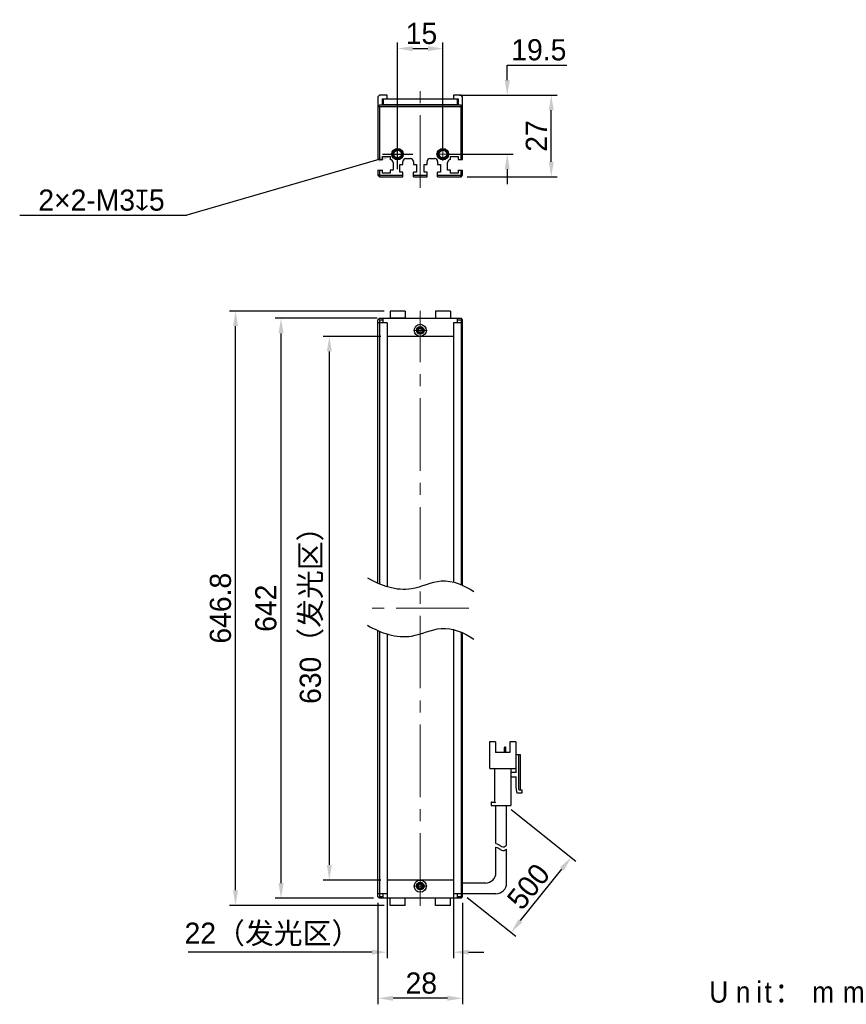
# Model space of a CAD drawing. Header units: millimetres. Extents: x 61 to 198, y 77 to 240.
import ezdxf

# ---------------------------------------------------------------- set-up
doc = ezdxf.new("R2010")
doc.units = ezdxf.units.MM
doc.header["$PDSIZE"] = -5
doc.linetypes.add('点画线', pattern=[18, 12, -2, 2, -2])
for name, color, linetype, lineweight in [('中心线层', 1, '点画线', 18), ('标注', 3, 'Continuous', 25), ('粗实线', 7, 'Continuous', 30), ('粗实线层', 7, 'Continuous', 35)]:
    doc.layers.add(name, color=color, linetype=linetype, lineweight=lineweight)
doc.dimstyles.new('CST Standard', dxfattribs={"dimtxt": 3.5, "dimasz": 2.5, "dimexe": 1, "dimexo": 1, "dimgap": 0.6, "dimtad": 1, "dimtoh": 1, "dimdsep": 46, "dimtxsty": 'Standard', "dimcen": -2.5, "dimdle": 5, "dimadec": 0, "dimazin": 2, "dimtfac": 1, "dimtofl": 0, "dimtmove": 0, "dimatfit": 0, "dimfxl": 1, "dimtolj": 1, "dimarcsym": 0})

# ---------------------------------------------------------------- blocks, each defined once
blk = doc.blocks.new('*X1')
at = {"layer": 'Defpoints', "color": 0}
for p in [(112.13, 187.11), (121.67, 187.11), (121.67, 97.11)]:
    blk.add_point(p, dxfattribs=at)
at = {"layer": '标注', "color": 0, "linetype": 'Continuous', "lineweight": -2, "ltscale": 3}
for p, q in [((120.67, 187.11), (111.13, 187.11)), ((120.67, 97.11), (111.13, 97.11))]:
    blk.add_line(p, q, dxfattribs=at)
at = {"layer": '标注', "color": 9, "linetype": 'Continuous', "lineweight": -2, "ltscale": 3}
blk.add_line((112.13, 99.61), (112.13, 184.61), dxfattribs=at)
at = {"layer": '标注', "color": 9}
for points in [[(112.54, 184.61), (111.71, 184.61), (112.13, 187.11)], [(111.71, 99.61), (112.54, 99.61), (112.13, 97.11)]]:
    blk.add_solid(points, dxfattribs=at)
at = {"layer": '标注', "color": 7, "insert": (109.21, 142.11), "char_height": 3.5, "attachment_point": 5, "rotation": 90}
blk.add_mtext('\\A1;{\\fFZLanTingHei-R-GBK|b0|i0|c134|p2;630（发光区）}', dxfattribs=at)
blk = doc.blocks.new('*X2')
at = {"layer": 'Defpoints', "color": 0}
for p in [(104.14, 190.11), (121.02, 190.11), (120.42, 94.11)]:
    blk.add_point(p, dxfattribs=at)
at = {"layer": '标注', "color": 0, "linetype": 'Continuous', "lineweight": -2, "ltscale": 3}
for p, q in [((120.02, 190.11), (103.14, 190.11)), ((119.42, 94.11), (103.14, 94.11))]:
    blk.add_line(p, q, dxfattribs=at)
at = {"layer": '标注', "color": 9, "linetype": 'Continuous', "lineweight": -2, "ltscale": 3}
blk.add_line((104.14, 96.61), (104.14, 187.61), dxfattribs=at)
at = {"layer": '标注', "color": 9}
for points in [[(104.56, 187.61), (103.72, 187.61), (104.14, 190.11)], [(103.72, 96.61), (104.56, 96.61), (104.14, 94.11)]]:
    blk.add_solid(points, dxfattribs=at)
at = {"layer": '标注', "color": 7, "insert": (101.64, 142.11), "char_height": 3.5, "attachment_point": 5, "rotation": 90}
blk.add_mtext('\\A1;{\\fFZLanTingHei-R-GBK|b0|i0|c134|p2;642}', dxfattribs=at)
blk = doc.blocks.new('*X3')
at = {"layer": 'Defpoints', "color": 0}
for p in [(121.67, 97.11), (132.67, 97.11), (121.67, 85.17)]:
    blk.add_point(p, dxfattribs=at)
at = {"layer": '标注', "color": 0, "linetype": 'Continuous', "lineweight": -2, "ltscale": 3}
for p, q in [((121.67, 96.11), (121.67, 84.17)), ((132.67, 96.11), (132.67, 84.17))]:
    blk.add_line(p, q, dxfattribs=at)
at = {"layer": '标注', "color": 9, "linetype": 'Continuous', "lineweight": -2, "ltscale": 3}
for p, q in [((119.17, 85.17), (88.77, 85.17)), ((135.17, 85.17), (137.67, 85.17))]:
    blk.add_line(p, q, dxfattribs=at)
at = {"layer": '标注', "color": 9}
for points in [[(119.17, 84.76), (119.17, 85.59), (121.67, 85.17)], [(135.17, 85.59), (135.17, 84.76), (132.67, 85.17)]]:
    blk.add_solid(points, dxfattribs=at)
at = {"layer": '标注', "color": 7, "insert": (102.72, 88.09), "char_height": 3.5, "attachment_point": 5}
blk.add_mtext('\\A1;\\A1;{\\fFZLanTingHei-R-GBK|b0|i0|c134|p2;22（发光区）}', dxfattribs=at)
blk = doc.blocks.new('*X4')
at = {"layer": 'Defpoints', "color": 0}
for p in [(120.17, 94.36), (134.17, 94.36), (120.17, 77.54)]:
    blk.add_point(p, dxfattribs=at)
at = {"layer": '标注', "color": 0, "linetype": 'Continuous', "lineweight": -2, "ltscale": 3}
for p, q in [((120.17, 93.36), (120.17, 76.54)), ((134.17, 93.36), (134.17, 76.54))]:
    blk.add_line(p, q, dxfattribs=at)
at = {"layer": '标注', "color": 9, "linetype": 'Continuous', "lineweight": -2, "ltscale": 3}
blk.add_line((131.67, 77.54), (122.67, 77.54), dxfattribs=at)
at = {"layer": '标注', "color": 9}
for points in [[(122.67, 77.96), (122.67, 77.13), (120.17, 77.54)], [(131.67, 77.13), (131.67, 77.96), (134.17, 77.54)]]:
    blk.add_solid(points, dxfattribs=at)
at = {"layer": '标注', "color": 7, "insert": (127.34, 80.04), "char_height": 3.5, "attachment_point": 5}
blk.add_mtext('\\A1;\\A1;{\\fFZLanTingHei-R-GBK|b0|i0|c134|p2;28}', dxfattribs=at)
blk = doc.blocks.new('*X5')
at = {"layer": 'Defpoints', "color": 0}
for p in [(130.92, 234.75), (123.42, 217.28), (130.92, 217.28)]:
    blk.add_point(p, dxfattribs=at)
at = {"layer": '标注', "color": 0, "linetype": 'Continuous', "lineweight": -2, "ltscale": 3}
for p, q in [((123.42, 218.28), (123.42, 235.75)), ((130.92, 218.28), (130.92, 235.75))]:
    blk.add_line(p, q, dxfattribs=at)
at = {"layer": '标注', "color": 9, "linetype": 'Continuous', "lineweight": -2, "ltscale": 3}
blk.add_line((125.92, 234.75), (128.42, 234.75), dxfattribs=at)
at = {"layer": '标注', "color": 9}
for points in [[(125.92, 235.17), (125.92, 234.33), (123.42, 234.75)], [(128.42, 234.33), (128.42, 235.17), (130.92, 234.75)]]:
    blk.add_solid(points, dxfattribs=at)
at = {"layer": '标注', "color": 7, "insert": (127.37, 237.24), "char_height": 3.5, "attachment_point": 5}
blk.add_mtext('\\A1;\\A1;{\\fFZLanTingHei-R-GBK|b0|i0|c134|p2;15}', dxfattribs=at)
blk = doc.blocks.new('*X6')
at = {"layer": 'Defpoints', "color": 0}
for p in [(132.67, 227.03), (141.55, 227.03), (130.92, 217.28)]:
    blk.add_point(p, dxfattribs=at)
at = {"layer": '标注', "color": 9, "linetype": 'Continuous', "lineweight": -2, "ltscale": 3}
for p, q in [((141.55, 232.03), (151.4, 232.03)), ((141.55, 229.53), (141.55, 232.03)), ((141.55, 214.78), (141.55, 212.28))]:
    blk.add_line(p, q, dxfattribs=at)
at = {"layer": '标注', "color": 0, "linetype": 'Continuous', "lineweight": -2, "ltscale": 3}
for p, q in [((133.67, 227.03), (142.55, 227.03)), ((131.92, 217.28), (142.55, 217.28))]:
    blk.add_line(p, q, dxfattribs=at)
at = {"layer": '标注', "color": 9}
for points in [[(141.13, 229.53), (141.97, 229.53), (141.55, 227.03)], [(141.97, 214.78), (141.13, 214.78), (141.55, 217.28)]]:
    blk.add_solid(points, dxfattribs=at)
at = {"layer": '标注', "color": 7, "insert": (146.78, 234.53), "char_height": 3.5, "attachment_point": 5}
blk.add_mtext('\\A1;\\A1;{\\fFZLanTingHei-R-GBK|b0|i0|c134|p2;19.5}', dxfattribs=at)
blk = doc.blocks.new('*X7')
at = {"layer": 'Defpoints', "color": 0}
for p in [(96.61, 191.31), (122.17, 191.31), (122.17, 92.91)]:
    blk.add_point(p, dxfattribs=at)
at = {"layer": '标注', "color": 0, "linetype": 'Continuous', "lineweight": -2, "ltscale": 3}
for p, q in [((121.17, 191.31), (95.61, 191.31)), ((121.17, 92.91), (95.61, 92.91))]:
    blk.add_line(p, q, dxfattribs=at)
at = {"layer": '标注', "color": 9, "linetype": 'Continuous', "lineweight": -2, "ltscale": 3}
blk.add_line((96.61, 95.41), (96.61, 188.81), dxfattribs=at)
at = {"layer": '标注', "color": 9}
for points in [[(97.03, 188.81), (96.2, 188.81), (96.61, 191.31)], [(96.2, 95.41), (97.03, 95.41), (96.61, 92.91)]]:
    blk.add_solid(points, dxfattribs=at)
at = {"layer": '标注', "color": 7, "insert": (94.13, 142.11), "char_height": 3.5, "attachment_point": 5, "rotation": 90}
blk.add_mtext('\\A1;{\\fFZLanTingHei-R-GBK|b0|i0|c134|p2;646.8}', dxfattribs=at)
blk = doc.blocks.new('*X8')
at = {"layer": 'Defpoints', "color": 0}
for p in [(122.69, 217.07), (124.14, 217.49)]:
    blk.add_point(p, dxfattribs=at)
at = {"layer": '标注', "color": 0, "linetype": 'Continuous', "ltscale": 3}
for p, q in [((123.42, 214.78), (123.42, 219.78)), ((120.92, 217.28), (125.92, 217.28))]:
    blk.add_line(p, q, dxfattribs=at)
at = {"layer": '标注', "color": 9, "linetype": 'Continuous', "lineweight": -2, "ltscale": 3}
for p in [(120.29, 216.38), (60.91, 207.16)]:
    blk.add_line(p, (88.57, 207.16), dxfattribs=at)
at = {"layer": '标注', "color": 9}
blk.add_solid([(120.41, 215.98), (120.18, 216.78), (122.69, 217.07)], dxfattribs=at)
at = {"layer": '标注', "color": 7, "insert": (74.44, 209.65), "char_height": 3.5, "attachment_point": 5}
blk.add_mtext('\\A1;\\A1;{\\fFZLanTingHei-R-GBK|b0|i0|c134|p2;2×2-M3\\Fgdt.shx|c168;x\\fFZLanTingHei-R-GBK|b0|i0|c134|p2;5\\P}', dxfattribs=at)
blk = doc.blocks.new('*X9')
at = {"layer": 'Defpoints', "color": 0}
for p in [(141.44, 109.44), (152.14, 100.88), (134.17, 94.86)]:
    blk.add_point(p, dxfattribs=at)
at = {"layer": '标注', "color": 0, "linetype": 'Continuous', "lineweight": -2, "ltscale": 3}
for p, q in [((142.22, 108.81), (152.92, 100.26)), ((134.95, 94.23), (142.96, 87.82))]:
    blk.add_line(p, q, dxfattribs=at)
at = {"layer": '标注', "color": 9, "linetype": 'Continuous', "lineweight": -2, "ltscale": 3}
blk.add_line((143.74, 90.39), (150.58, 98.93), dxfattribs=at)
at = {"layer": '标注', "color": 9}
for points in [[(150.9, 98.67), (150.25, 99.19), (152.14, 100.88)], [(143.42, 90.65), (144.07, 90.13), (142.18, 88.44)]]:
    blk.add_solid(points, dxfattribs=at)
at = {"layer": '标注', "color": 7, "insert": (145.07, 96.04), "char_height": 3.5, "attachment_point": 5, "rotation": 51.3402}
blk.add_mtext('\\A1;{\\fFZLanTingHei-R-GBK|b0|i0|c134|p2;500}', dxfattribs=at)
blk = doc.blocks.new('*X10')
at = {"layer": 'Defpoints', "color": 0}
for p in [(133.92, 227.03), (148.84, 227.03), (133.92, 213.53)]:
    blk.add_point(p, dxfattribs=at)
at = {"layer": '标注', "color": 0, "linetype": 'Continuous', "lineweight": -2, "ltscale": 3}
for p, q in [((134.92, 227.03), (149.84, 227.03)), ((134.92, 213.53), (149.84, 213.53))]:
    blk.add_line(p, q, dxfattribs=at)
at = {"layer": '标注', "color": 9, "linetype": 'Continuous', "lineweight": -2, "ltscale": 3}
blk.add_line((148.84, 216.03), (148.84, 224.53), dxfattribs=at)
at = {"layer": '标注', "color": 9}
for points in [[(149.25, 224.53), (148.42, 224.53), (148.84, 227.03)], [(148.42, 216.03), (149.25, 216.03), (148.84, 213.53)]]:
    blk.add_solid(points, dxfattribs=at)
at = {"layer": '标注', "color": 7, "insert": (146.37, 220.28), "char_height": 3.5, "attachment_point": 5, "rotation": 90}
blk.add_mtext('\\A1;\\A1;{\\fFZLanTingHei-R-GBK|b0|i0|c134|p2;27}', dxfattribs=at)

msp = doc.modelspace()

# ---------------------------------------------------------------- linework, layer by layer
at = {"layer": '中心线层', "color": 0}
for p, q in [((127.1652, 211.7119), (127.1652, 228.9299)), ((123.4152, 216.1428), (123.4152, 218.4253)), ((130.9152, 216.1428), (130.9152, 218.4253)), ((124.5564, 217.2841), (122.2739, 217.2841)), ((124.5564, 217.2841), (122.6902, 217.2841)), ((132.0564, 217.2841), (129.7739, 217.2841)), ((132.0564, 217.2841), (130.1902, 217.2841)), ((127.1652, 92.8554), (127.1652, 191.3554)), ((127.1652, 189.2466), (127.1652, 187.3804)), ((127.1652, 189.2466), (127.1652, 186.9641)), ((128.3064, 188.1054), (126.0239, 188.1054)), ((135.1953, 142.1054), (119.135, 142.1054)), ((127.1652, 97.2466), (127.1652, 95.3804)), ((127.1652, 97.2466), (127.1652, 94.9641)), ((128.3064, 96.1054), (126.0239, 96.1054))]:
    msp.add_line(p, q, dxfattribs=at)
at = {"layer": '粗实线', "color": 0, "ltscale": 3}
for p, q in [((120.4152, 227.0341), (120.1652, 226.7841)), ((120.1652, 226.7841), (120.1652, 216.3841)), ((121.6652, 227.0341), (120.4152, 227.0341)), ((121.6652, 226.4341), (121.6652, 227.0341)), ((132.6652, 227.0341), (132.6652, 226.4341)), ((133.9152, 227.0341), (132.6652, 227.0341)), ((134.1652, 226.7841), (133.9152, 227.0341)), ((134.1652, 216.3841), (134.1652, 226.7841)), ((120.4152, 225.3827), (120.1652, 225.1327)), ((120.4152, 225.1327), (120.2902, 225.2577)), ((133.9152, 225.3827), (120.4152, 225.3827)), ((120.4152, 225.1327), (120.4152, 216.3841)), ((133.9152, 225.1327), (120.4152, 225.1327)), ((120.9152, 225.3827), (120.9152, 226.4341)), ((120.9152, 226.4341), (133.4152, 226.4341)), ((121.6652, 225.4328), (120.9152, 225.4327)), ((121.0152, 226.4341), (121.0152, 225.4827)), ((121.0152, 225.4827), (133.3152, 225.4837)), ((121.6652, 225.3828), (121.6652, 225.4328)), ((132.6652, 225.4328), (133.4152, 225.4327)), ((132.6652, 225.3827), (132.6652, 225.4328)), ((133.3152, 225.4837), (133.3152, 226.4341)), ((133.4152, 226.4341), (133.4152, 225.3827)), ((134.1652, 225.1327), (133.9152, 225.3827)), ((134.0402, 225.2577), (133.9152, 225.1327)), ((133.9152, 216.3841), (133.9152, 225.1327)), ((120.9152, 216.3841), (120.9152, 216.8841)), ((120.9152, 216.8841), (122.1652, 216.8841)), ((122.1652, 216.8841), (122.1652, 216.3841)), ((132.1652, 216.8841), (133.4152, 216.8841)), ((132.1652, 216.3841), (132.1652, 216.8841)), ((133.4152, 216.8841), (133.4152, 216.3841)), ((120.1652, 216.3841), (120.9152, 216.3841)), ((122.6652, 215.8841), (122.6652, 214.6341)), ((123.7902, 215.5841), (124.2902, 215.5841)), ((123.7902, 214.2841), (123.7902, 215.5841)), ((124.2902, 215.5841), (124.2902, 216.0341)), ((124.7902, 216.5341), (125.5402, 216.5341)), ((126.0402, 216.0341), (126.0402, 215.5841)), ((126.0402, 215.5841), (126.5402, 215.5841)), ((126.5402, 215.5841), (126.5402, 214.2841)), ((127.7902, 215.5841), (128.2902, 215.5841)), ((127.7902, 214.2841), (127.7902, 215.5841)), ((128.2902, 215.5841), (128.2902, 216.0341)), ((128.7902, 216.5341), (129.5402, 216.5341)), ((130.0402, 216.0341), (130.0402, 215.5841)), ((130.0402, 215.5841), (130.5402, 215.5841)), ((130.5402, 215.5841), (130.5402, 214.2841)), ((131.6652, 214.6341), (131.6652, 215.8841)), ((133.4152, 216.3841), (134.1652, 216.3841)), ((120.1652, 214.6341), (120.1652, 213.7841)), ((120.1652, 214.6341), (120.9152, 214.6341)), ((120.1652, 213.7841), (120.4152, 213.8876)), ((120.1652, 213.7841), (120.4152, 213.5341)), ((120.4152, 214.6341), (120.4152, 213.8876)), ((120.4152, 213.8876), (120.5187, 213.7841)), ((120.4152, 213.5341), (120.5187, 213.7841)), ((120.4152, 213.5341), (124.2902, 213.5341)), ((120.5187, 213.7841), (124.2902, 213.7841)), ((120.9152, 214.1341), (120.9152, 214.6341)), ((122.1652, 214.1341), (120.9152, 214.1341)), ((122.6652, 214.6341), (122.1652, 214.6341)), ((122.1652, 214.6341), (122.1652, 214.1341)), ((124.2902, 214.2841), (123.7902, 214.2841)), ((124.2902, 213.5341), (124.2902, 214.2841)), ((126.5402, 214.2841), (126.0402, 214.2841)), ((126.0402, 213.5341), (126.0402, 214.2841)), ((126.0402, 213.7841), (128.2902, 213.7841)), ((126.0402, 213.5341), (128.2902, 213.5341)), ((128.2902, 214.2841), (127.7902, 214.2841)), ((128.2902, 213.5341), (128.2902, 214.2841)), ((130.5402, 214.2841), (130.0402, 214.2841)), ((130.0402, 213.5341), (130.0402, 214.2841)), ((130.0402, 213.7841), (133.8116, 213.7841)), ((130.0402, 213.5341), (133.9152, 213.5341)), ((132.1652, 214.6341), (131.6652, 214.6341)), ((132.1652, 214.1341), (132.1652, 214.6341)), ((133.4152, 214.1341), (132.1652, 214.1341)), ((133.4152, 214.6341), (134.1652, 214.6341)), ((133.4152, 214.6341), (133.4152, 214.1341)), ((133.8116, 213.7841), (133.9152, 213.8876)), ((133.9152, 213.5341), (133.8116, 213.7841)), ((133.9152, 213.8876), (133.9152, 214.6341)), ((134.1652, 213.7841), (133.9152, 213.8876)), ((133.9152, 213.5341), (134.1652, 213.7841)), ((134.1652, 213.7841), (134.1652, 214.6341)), ((122.1652, 191.3054), (122.1652, 190.1054)), ((124.6652, 191.3054), (122.1652, 191.3054)), ((124.6652, 191.3054), (124.6652, 190.1054)), ((129.6652, 191.3054), (129.6652, 190.1054)), ((132.1652, 191.3054), (129.6652, 191.3054)), ((132.1652, 191.3054), (132.1652, 190.1054)), ((120.1652, 189.8554), (120.4152, 190.1054)), ((120.1652, 146.2439), (120.1652, 189.8554)), ((121.6652, 189.3554), (120.1652, 189.3554)), ((120.2901, 189.9803), (120.4151, 189.8554)), ((120.4151, 189.8554), (121.0152, 189.8554)), ((120.4151, 189.8554), (120.4151, 146.1323)), ((120.4152, 190.1054), (133.9152, 190.1054)), ((121.0152, 189.3554), (121.0152, 190.1054)), ((121.6652, 189.3554), (121.6652, 145.654)), ((124.6652, 190.1054), (122.1652, 190.1054)), ((134.1652, 189.3554), (132.6652, 189.3554)), ((132.6652, 189.3554), (132.6652, 146.5061)), ((133.3152, 189.3554), (133.3152, 190.1054)), ((133.3152, 189.8554), (133.9152, 189.8554)), ((134.1652, 189.8554), (133.9152, 190.1054)), ((133.9152, 189.8554), (134.0402, 189.9804)), ((133.9152, 189.8554), (133.9152, 146.0582)), ((134.1652, 145.9443), (134.1652, 189.8554)), ((132.6652, 187.1054), (121.6652, 187.1054)), ((132.6652, 138.642), (132.6652, 94.8554)), ((120.1652, 94.3554), (120.1652, 138.3798)), ((120.4151, 138.2682), (120.4152, 94.3554)), ((121.6652, 137.7899), (121.6652, 94.8554)), ((133.9152, 138.1941), (133.9152, 94.3554)), ((134.1652, 94.3554), (134.1652, 138.0802)), ((139.6345, 119.997), (138.6428, 119.997)), ((138.6428, 119.997), (138.6428, 115.6804)), ((139.6345, 119.997), (139.6345, 118.247)), ((141.0924, 118.247), (141.0924, 119.052)), ((141.2386, 119.1104), (141.1508, 119.1104)), ((141.297, 118.247), (141.297, 119.052)), ((142.9595, 119.997), (141.9678, 119.997)), ((141.9678, 119.997), (141.9678, 118.247)), ((142.9595, 119.997), (142.9595, 115.6804)), ((141.9678, 118.247), (139.6345, 118.247)), ((142.9595, 117.897), (143.7178, 117.897)), ((143.0178, 114.8637), (143.0178, 117.897)), ((143.4261, 117.897), (143.4261, 112.1804)), ((143.7178, 117.897), (143.7178, 112.0637)), ((143.0178, 117.197), (142.9595, 117.197)), ((138.7595, 115.5637), (142.8428, 115.5637)), ((139.4595, 115.447), (139.4595, 110.022)), ((142.1428, 115.447), (142.1428, 109.4387)), ((142.2595, 114.9804), (143.0178, 114.9804)), ((143.0178, 114.1637), (142.2595, 114.1637)), ((143.0178, 112.4137), (143.0178, 114.2804)), ((143.1928, 111.4804), (143.0178, 112.4137)), ((143.9511, 111.4804), (143.1928, 111.4804)), ((143.5428, 112.0637), (143.9511, 112.0637)), ((143.9511, 112.0637), (143.9511, 111.4804)), ((138.8761, 109.9054), (138.8761, 109.4387)), ((138.8761, 109.4387), (142.1428, 109.4387)), ((138.9928, 110.022), (139.4595, 110.022)), ((139.6928, 103.1614), (139.6928, 109.4387)), ((141.4428, 102.8422), (141.4428, 109.4387)), ((139.6928, 98.3554), (139.6928, 102.5629)), ((141.4428, 96.6054), (141.4428, 102.2437)), ((132.6652, 97.1054), (121.6652, 97.1054)), ((137.9428, 96.6054), (134.1652, 96.6054)), ((121.6652, 94.8554), (120.1652, 94.8554)), ((121.0152, 94.1054), (121.0152, 94.8554)), ((134.1652, 94.8554), (132.6652, 94.8554)), ((133.3152, 94.1054), (133.3152, 94.8554)), ((139.6928, 94.8554), (134.1652, 94.8554)), ((120.4152, 94.1054), (120.1652, 94.3554)), ((120.4152, 94.3554), (120.2902, 94.2304)), ((121.0152, 94.3554), (120.4152, 94.3554)), ((133.9152, 94.1054), (120.4152, 94.1054)), ((122.1652, 92.9054), (122.1652, 94.1054)), ((124.6652, 92.9054), (122.1652, 92.9054)), ((124.6652, 92.9054), (124.6652, 94.1054)), ((129.6652, 92.9054), (129.6652, 94.1054)), ((132.1652, 92.9054), (129.6652, 92.9054)), ((132.1652, 92.9054), (132.1652, 94.1054)), ((133.9152, 94.3554), (133.3152, 94.3554)), ((134.1652, 94.3554), (133.9152, 94.1054)), ((134.0402, 94.2304), (133.9152, 94.3554))]:
    msp.add_line(p, q, dxfattribs=at)
for centre, radius in [((123.4152, 217.2841), 0.95), ((123.4152, 217.2841), 0.8), ((123.4152, 217.2841), 0.625), ((130.9152, 217.2841), 0.95), ((130.9152, 217.2841), 0.8), ((130.9152, 217.2841), 0.625), ((127.1654, 188.1054), 1), ((127.1651, 188.1054), 0.625), ((127.1652, 188.1054), 0.4), ((127.165, 96.1054), 1), ((127.1652, 96.1054), 0.625), ((127.1652, 96.1054), 0.4)]:
    msp.add_circle(centre, radius, dxfattribs=at)
for centre, radius, start, end in [((123.4152, 217.2841), 0.75, 255, 195), ((130.9152, 217.2841), 0.75, 255, 195), ((122.1652, 215.8841), 0.5, 360, 90), ((124.7902, 216.0341), 0.5, 90, 180), ((125.5402, 216.0341), 0.5, 0, 90), ((128.7902, 216.0341), 0.5, 90, 180), ((129.5402, 216.0341), 0.5, 0, 90), ((132.1652, 215.8841), 0.5, 90, 180), ((127.1652, 188.1054), 0.5, 165, 105), ((127.1654, 188.1054), 0.3667, 25.932154, 154.217671), ((127.1654, 188.1054), 0.3667, 205.782329, 334.067846), ((141.1508, 119.052), 0.0583, 90, 180), ((141.2386, 119.052), 0.0583, 0, 90), ((138.7595, 115.6804), 0.1167, 180, 270), ((139.3428, 115.447), 0.1167, 0, 90), ((142.2595, 115.447), 0.1167, 90, 180), ((142.2595, 115.097), 0.1167, 180, 270), ((142.2595, 114.047), 0.1167, 90, 180), ((142.8428, 115.6804), 0.1167, 270, 0), ((143.5428, 112.1804), 0.1167, 180, 270), ((138.9928, 109.9054), 0.1167, 90, 180), ((137.9428, 98.3554), 1.75, 270, 0), ((127.1652, 96.1054), 0.5, 345, 285), ((127.165, 96.1054), 0.3667, 25.782329, 154.067846), ((139.6928, 96.6054), 1.75, 270, 0), ((127.165, 96.1054), 0.3667, 205.932154, 334.217671)]:
    msp.add_arc(centre, radius, start, end, dxfattribs=at)
for points, knots in [([(126.8351, 188.2648), (126.8233, 188.2403), (126.8072, 188.1873), (126.8023, 188.1327), (126.8023, 188.1054)], [0, 0, 0, 0, 517.62005592, 1035.73596879, 1035.73596879, 1035.73596879, 1035.73596879]), ([(126.8023, 188.1054), (126.8023, 188.078), (126.8072, 188.0234), (126.8233, 187.9704), (126.8351, 187.9459)], [0, 0, 0, 0, 517.71928566, 1034.95051081, 1034.95051081, 1034.95051081, 1034.95051081]), ([(127.5284, 188.1054), (127.5284, 188.1328), (127.5234, 188.1878), (127.5071, 188.241), (127.4951, 188.2657)], [0, 0, 0, 0, 518.61209661, 1036.72437866, 1036.72437866, 1036.72437866, 1036.72437866]), ([(127.4951, 187.945), (127.5071, 187.9697), (127.5234, 188.0229), (127.5284, 188.0779), (127.5284, 188.1054)], [0, 0, 0, 0, 517.71510545, 1035.93741393, 1035.93741393, 1035.93741393, 1035.93741393]), ([(118.4357, 147.1481), (120.5929, 145.8842), (125.0581, 144.3342), (130.7339, 147.4935), (134.4628, 145.9382), (136.0143, 144.8707)], [0, 0, 0, 0, 7.5004695, 12.58583402, 18.2356658, 18.2356658, 18.2356658, 18.2356658]), ([(118.4357, 139.284), (120.5929, 138.0201), (125.0581, 136.4701), (130.7339, 139.6293), (134.4628, 138.0741), (136.0143, 137.0066)], [0, 0, 0, 0, 7.5004695, 12.58583402, 18.2356658, 18.2356658, 18.2356658, 18.2356658]), ([(139.4595, 110.022), (139.461, 110.0205), (139.4665, 110.015), (139.4774, 110.0041), (139.4932, 109.9883), (139.5121, 109.9694), (139.5328, 109.9487), (139.5544, 109.9271), (139.5689, 109.9126), (139.5761, 109.9054)], [0, 0, 0, 0, 92.83648257, 328.94725692, 657.1998062, 1044.35547295, 1467.21070068, 1906.29785893, 2342.28884627, 2342.28884627, 2342.28884627, 2342.28884627]), ([(139.6928, 103.1614), (139.832, 103.14), (140.1522, 103.0237), (140.7031, 102.4671), (141.1634, 102.6429), (141.4428, 102.8422)], [0, 0, 0, 0, 253.19435259, 596.52537353, 1100.21800003, 1100.21800003, 1100.21800003, 1100.21800003]), ([(139.6928, 102.5629), (139.832, 102.5415), (140.1522, 102.4252), (140.7031, 101.8686), (141.1634, 102.0443), (141.4428, 102.2437)], [0, 0, 0, 0, 252.92081783, 595.88092619, 1099.02939585, 1099.02939585, 1099.02939585, 1099.02939585]), ([(126.8352, 96.2657), (126.8232, 96.241), (126.8069, 96.1878), (126.8019, 96.1328), (126.8019, 96.1054)], [0, 0, 0, 0, 357.05802667, 714.46586139, 714.46586139, 714.46586139, 714.46586139]), ([(127.5281, 96.1054), (127.5281, 96.1327), (127.5231, 96.1873), (127.5071, 96.2403), (127.4952, 96.2648)], [0, 0, 0, 0, 358.98112231, 717.62382859, 717.62382859, 717.62382859, 717.62382859]), ([(126.8019, 96.1054), (126.8019, 96.0779), (126.8069, 96.0229), (126.8232, 95.9697), (126.8352, 95.945)], [0, 0, 0, 0, 357.24612925, 714.14796106, 714.14796106, 714.14796106, 714.14796106]), ([(127.4952, 95.9459), (127.5071, 95.9704), (127.5231, 96.0234), (127.5281, 96.078), (127.5281, 96.1054)], [0, 0, 0, 0, 358.48447353, 717.3123592, 717.3123592, 717.3123592, 717.3123592])]:
    msp.add_open_spline(points, degree=3, knots=knots, dxfattribs=at)

# ---------------------------------------------------------------- texts
at = {"layer": '粗实线层', "color": 0, "insert": (174.9563, 80.3191), "char_height": 3.5, "width": 64.463642, "attachment_point": 1}
msp.add_mtext('{\\T1.4;\\fFZLanTingHei-R-GBK|b0|i0|c134|p2;Unit：mm}', dxfattribs=at)

# ---------------------------------------------------------------- dimensions: what is measured, and where the dimension line sits
at = {"layer": '标注', "color": 0, "ltscale": 3}
for base, p1, p2, override, picture, middle in [((130.9152, 234.7502), (123.4152, 217.2841), (130.9152, 217.2841), {"dimlfac": 2, "dimtxsty": 'Standard', "dimsah": 1, "dimclrd": 9, "dimclrt": 7, "dimtzin": 8}, '*X5', (127.3733, 234.7502)), ((121.6652, 85.1743), (132.6652, 97.1054), (121.6652, 97.1054), {"dimlfac": 2, "dimpost": '（发光区）', "dimtxsty": 'Standard', "dimsah": 1, "dimclrd": 9, "dimclrt": 7, "dimtzin": 8}, '*X3', (102.7157, 85.1743)), ((120.1652, 77.5426), (134.1652, 94.3554), (120.1652, 94.3554), {"dimlfac": 2, "dimtxsty": 'Standard', "dimsah": 1, "dimclrd": 9, "dimclrt": 7, "dimtzin": 8}, '*X4', (127.3376, 77.5426))]:
    dim = msp.add_linear_dim(base=base, p1=p1, p2=p2, text='\\A1;{\\fFZLanTingHei-R-GBK|b0|i0|c134|p2;<>}', dimstyle='CST Standard', override=override, dxfattribs=at)
    dim.commit()
    dim.dimension.update_dxf_attribs({"geometry": picture, "text_midpoint": middle, "dimtype": 160})
for base, p1, p2, text, picture, middle in [((141.5503, 227.0341), (130.9152, 217.2841), (132.6652, 227.0341), '\\A1;{\\fFZLanTingHei-R-GBK|b0|i0|c134|p2;<>}', '*X6', (146.7773, 234.5307)), ((148.8362, 227.0341), (133.9152, 213.5341), (133.9152, 227.0341), '\\A1;{\\fFZLanTingHei-R-GBK|b0|i0|c134|p2;<>}', '*X10', (146.3671, 220.2841)), ((96.6148, 191.3054), (122.1652, 92.9054), (122.1652, 191.3054), '{\\fFZLanTingHei-R-GBK|b0|i0|c134|p2;646.8}', '*X7', (94.1274, 142.1054)), ((104.1409, 190.1054), (120.4152, 94.1054), (121.0152, 190.1054), '{\\fFZLanTingHei-R-GBK|b0|i0|c134|p2;642}', '*X2', (101.6443, 142.1054)), ((112.1273, 187.1054), (121.6652, 97.1054), (121.6652, 187.1054), '{\\fFZLanTingHei-R-GBK|b0|i0|c134|p2;630（发光区）}', '*X1', (109.2093, 142.1054))]:
    dim = msp.add_linear_dim(base=base, p1=p1, p2=p2, angle=90, text=text, dimstyle='CST Standard', override={"dimlfac": 2, "dimtxsty": 'Standard', "dimsah": 1, "dimclrd": 9, "dimclrt": 7, "dimtzin": 8}, dxfattribs=at)
    dim.commit()
    dim.dimension.update_dxf_attribs({"geometry": picture, "text_midpoint": middle})
dim = msp.add_diameter_dim_2p(p1=(124.1354, 217.4934), p2=(122.695, 217.0748), text='\\A1;{\\fFZLanTingHei-R-GBK|b0|i0|c134|p2;2×2-M3\\Fgdt.shx|c168;x\\fFZLanTingHei-R-GBK|b0|i0|c134|p2;5\\P}', dimstyle='CST Standard', override={"dimlfac": 2, "dimpost": '2×2-M<>{\\fcxgdtshp;b}5\\X(此处端板螺丝可根据需要拆装)', "dimtxsty": 'Standard', "dimsah": 1, "dimclrd": 9, "dimclrt": 7, "dimtzin": 8}, dxfattribs=at)
dim.commit()
dim.dimension.update_dxf_attribs({"geometry": '*X8', "text_midpoint": (74.438, 207.1574), "dimtype": 163})
dim = msp.add_linear_dim(base=(152.1371, 100.8832), p1=(134.1652, 94.8554), p2=(141.4428, 109.4387), angle=51.340192, text='{\\fFZLanTingHei-R-GBK|b0|i0|c134|p2;500}', dimstyle='CST Standard', override={"dimlfac": 2, "dimtxsty": 'Standard', "dimsah": 1, "dimclrd": 9, "dimclrt": 7, "dimtzin": 0}, dxfattribs=at)
dim.commit()
dim.dimension.update_dxf_attribs({"geometry": '*X9', "text_midpoint": (147.0164, 94.4823), "dimtype": 160})

doc.saveas('drawing.dxf')
